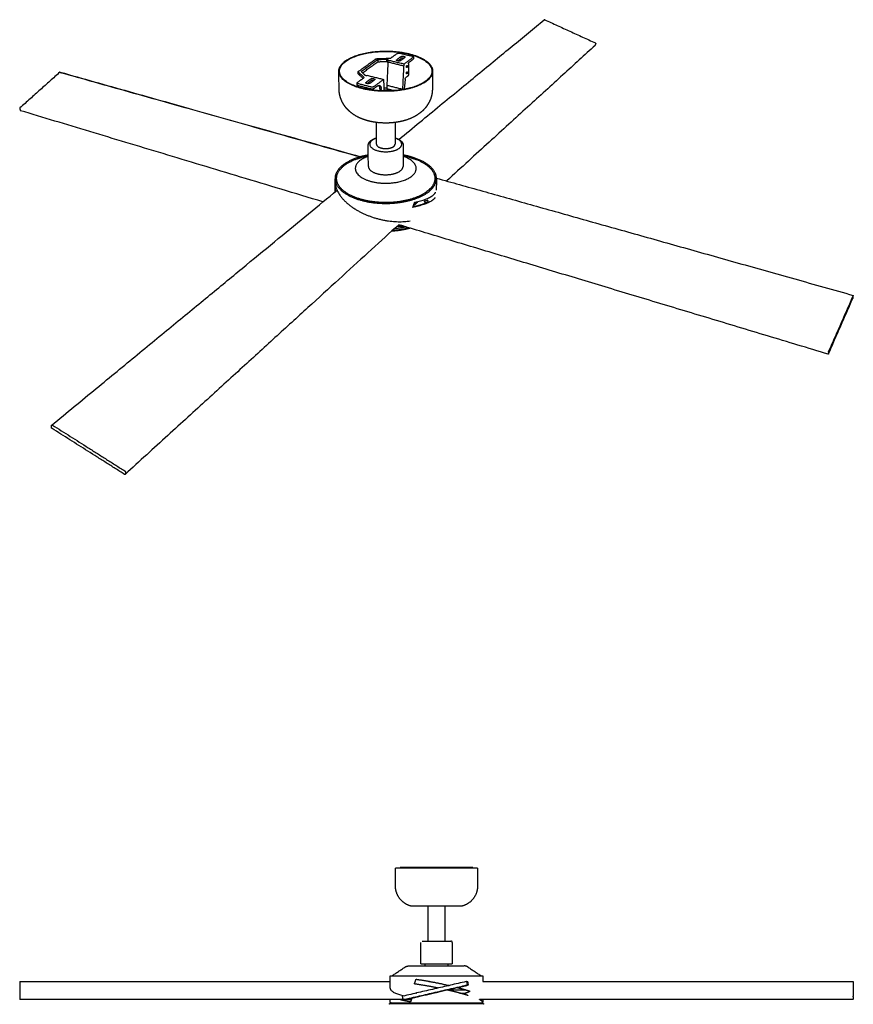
# Model space of a CAD drawing. Header units: millimetres. Extents: x 2764 to 5710, y -3776 to -1918.
# Tile 2 of 2: x 4390 to 5710, y -3776 to -2218. Entities that reach past the tile are written whole.
import ezdxf

# ---------------------------------------------------------------- set-up
doc = ezdxf.new("R2010")
doc.units = ezdxf.units.MM
doc.layers.add('Make2D$Visible$Curvas', color=7, linetype='Continuous')

msp = doc.modelspace()

# ---------------------------------------------------------------- linework, layer by layer
at = {"layer": 'Make2D$Visible$Curvas', "color": 7, "lineweight": -3, "true_color": 0xffffff}
for points, weights, degree in [([(4990.8, -2407.1), (5221, -2217.7)], [1880.09449823, 2221.11928282], 1), ([(5221.8, -2217.6), (5221.4, -2217.4), (5221, -2217.7)], [2600.69994687, 2250.39320785, 2601.26229014], 2), ([(5221.8, -2217.6), (5302.1, -2254.3)], [2600.69994687, 2568.82772089], 1), ([(5301.5, -2258.3), (5066.6, -2472.8)], [2201.08842547, 1837.75178297], 1), ([(5301.5, -2258.3), (5301.7, -2258.2), (5301.7, -2258)], [2571.43537759, 2505.88460638, 2571.14894443], 2), ([(5302.6, -2255.4), (5301.7, -2258)], [2569.10287349, 2571.14894443], 1), ([(5302.6, -2255.4), (5302.9, -2254.7), (5302.1, -2254.3)], [2569.10287349, 1816.21669466, 2568.82772089], 2), ([(4978, -2278.4), (4988, -2271.1)], [2026.84847782, 2040.36151114], 1), ([(4988, -2271.1), (4989.6, -2269.9), (4992.6, -2270.6)], [2040.36151114, 1444.34445086, 2041.31247303], 2), ([(4992.6, -2270.6), (5012.1, -2275.2)], [2041.31247303, 2032.652219], 1), ([(5005.8, -2271.8), (5043.6, -2280.8), (5043.3, -2299.3)], [2042.58706562, 1736.32718288, 1992.62818221], 2), ([(5006.4, -2271.3), (5044.8, -2280.5), (5044.4, -2299.3)], [2043.33706562, 1736.44932525, 1992.56649479], 2), ([(5012.1, -2275.2), (5013.8, -2275.6), (5013.8, -2276.5)], [2032.652219, 1748.89996635, 2030.34766876], 2), ([(4927.2, -2299.1), (4953.8, -2279.9)], [1989.5822354, 2024.11321874], 1), ([(4957.4, -2281), (4931.4, -2299.8)], [2021.99067626, 1988.24067626], 1), ([(4933.3, -2301.6), (4957.4, -2284.1)], [1992.1066214, 2023.49067626], 1), ([(4953.8, -2279.9), (4954.7, -2279.2), (4956.5, -2279.2)], [2024.11321874, 1796.38433676, 2025.4024019], 2), ([(4956.5, -2279.2), (4978, -2278.4)], [2025.4024019, 2026.84847782], 1), ([(4971.1, -2280.5), (4957.4, -2281)], [2022.91054925, 2021.99067626], 1), ([(4957.4, -2281), (4957.4, -2284.1)], [2021.99067626, 2023.49067626], 1), ([(4957.4, -2284.1), (4971.1, -2283.6)], [2023.49067626, 2024.41054925], 1), ([(4974.1, -2281.2), (4971.1, -2280.5)], [2021.61151114, 2022.91054925], 1), ([(4971.1, -2280.5), (4971.1, -2283.6)], [2022.91054925, 2024.41054925], 1), ([(4971.1, -2283.6), (4973.5, -2284.2)], [2024.41054925, 2023.35818402], 1), ([(4973.5, -2284.7), (4971.8, -2321.7)], [2022.36151114, 2037.57890244], 1), ([(4973.5, -2281.7), (4974.1, -2281.2)], [2020.86151114, 2021.61151114], 1), ([(4999.1, -2287.9), (4973.5, -2281.7)], [2009.60318089, 2020.86151114], 1), ([(4973.5, -2281.7), (4973.5, -2284.7)], [2020.86151114, 2022.36151114], 1), ([(4999, -2291), (4973.5, -2284.7)], [2011.10318089, 2022.36151114], 1), ([(4987.1, -2281.6), (4987.1, -2281.2), (4987.6, -2280.9)], [2020.97551391, 1954.8982704, 2022.25329312], 2), ([(4994.2, -2276), (4987.6, -2280.9)], [2031.25329312, 2022.25329312], 1), ([(4989, -2282.9), (4994.2, -2279.1)], [2025.74571178, 2032.75329312], 1), ([(4993.4, -2282.3), (5000.1, -2277.4)], [2019.65521691, 2028.65521691], 1), ([(4997.1, -2328), (4999, -2291)], [2026.32057219, 2011.10318089], 1), ([(4999, -2291), (4999.1, -2287.9)], [2011.10318089, 2009.60318089], 1), ([(5013.4, -2277.2), (4999.1, -2287.9)], [2029.10318089, 2009.60318089], 1), ([(5000.5, -2276.7), (5000.5, -2277.1), (5000.1, -2277.4)], [2029.91629187, 1963.88077087, 2028.65521691], 2), ([(5004.1, -2289.9), (5004.5, -2290), (5004.5, -2290.9)], [2019.34559688, 1732.17773833, 2020.60318089], 2), ([(5006.2, -2287.6), (5006.1, -2304)], [2021.85318089, 2029.85318089], 1), ([(5006.2, -2287.6), (5006.2, -2285.6), (5007.3, -2284.7)], [2021.85318089, 1428.95898799, 2022.35318089], 2), ([(5007.3, -2284.7), (5013.4, -2280.2)], [2022.35318089, 2030.60318089], 1), ([(5013.8, -2276.5), (5013.8, -2276.8), (5013.4, -2277.2)], [2030.34766876, 1965.92828706, 2029.10318089], 2), ([(5013.8, -2279.6), (5013.8, -2279.9), (5013.4, -2280.2)], [2031.84766876, 1967.38117187, 2030.60318089], 2), ([(5013.8, -2276.5), (5013.8, -2279.6)], [1768.12634361, 1769.43261719], 1), ([(4454, -2300.7), (4390.9, -2357.2)], [2409.00782559, 2345.49022031], 1), ([(4454.5, -2300.5), (4454.2, -2300.5), (4454, -2300.7)], [2409.64470398, 2221.32397623, 2409.00782559], 2), ([(4454.5, -2300.5), (4930.5, -2434.5)], [2081.18356091, 1860.05417081], 1), ([(4454.8, -2300.9), (4929.9, -2434.7)], [2410.28002425, 2154.63867597], 1), ([(4896.3, -2328.1), (4895.8, -2299.3)], [1734.70156009, 1722.64828803], 1), ([(4932, -2326.4), (4896.1, -2317.2), (4895.8, -2299.3)], [1945.83706562, 1715.96386233, 1992.56725262], 2), ([(4932.6, -2325.9), (4897.2, -2316.9), (4896.9, -2299.3)], [1946.58706562, 1716.15643484, 1992.6289284], 2), ([(4926.7, -2299.8), (4926.7, -2299.4), (4927.2, -2299.1)], [1988.22867621, 1915.67457559, 1989.5822354], 2), ([(4927, -2300.4), (4926.7, -2300.2), (4926.7, -2299.8)], [1987.18487491, 1944.94409981, 1988.22867621], 2), ([(4926.7, -2303), (4926.7, -2299.8)], [1723.20159687, 1721.90252407], 1), ([(4927, -2303.6), (4926.7, -2303.3), (4926.7, -2303)], [1988.68487491, 1946.41184836, 1989.72867621], 2), ([(4936, -2309), (4927, -2300.4)], [1972.12454445, 1987.18487491], 1), ([(4934.2, -2310.4), (4927, -2303.6)], [1976.72688475, 1988.68487491], 1), ([(4931.4, -2299.8), (4937.2, -2305.3)], [1988.24067626, 1978.66054925], 1), ([(4937.2, -2305.3), (4940.1, -2306)], [1978.66054925, 1977.36151114], 1), ([(4940.1, -2306), (4940.7, -2305.6)], [1977.36151114, 1978.11151114], 1), ([(4940.7, -2305.6), (4966.7, -2312.1)], [1978.11151114, 1966.85318089], 1), ([(5005, -2306.9), (5002.1, -2309.1)], [2029.35318089, 2025.39645154], 1), ([(5003.2, -2303.4), (5002.8, -2303.3), (5002.8, -2302.4)], [2024.60204402, 1738.66929551, 2023.35318089], 2), ([(5003.3, -2293.2), (5002.9, -2293.1), (5002.9, -2292.2)], [2019.60854706, 1731.87507152, 2018.35318089], 2), ([(5004, -2300.1), (5004.5, -2300.2), (5004.5, -2301.2)], [2024.35210465, 1738.98142116, 2025.60318089], 2), ([(5006.1, -2304), (5006.1, -2306), (5005, -2306.9)], [2029.85318089, 1436.0300558, 2029.35318089], 2), ([(5044.4, -2299.3), (5043.9, -2328.1)], [1739.00865641, 1751.17640565], 1), ([(4924.8, -2317.7), (4924.8, -2317.2), (4925.3, -2316.9)], [1957.25535722, 1885.5804974, 1958.61151114], 2), ([(4926.5, -2319), (4924.8, -2318.5), (4924.8, -2317.7)], [1955.06247303, 1704.41419879, 1957.25535722], 2), ([(4924.8, -2320.8), (4924.8, -2317.7)], [1696.17261083, 1694.8736947], 1), ([(4926.5, -2322.1), (4924.8, -2321.7), (4924.8, -2320.8)], [1956.56247303, 1705.72140286, 1958.75535722], 2), ([(4925.3, -2316.9), (4936, -2309)], [1958.61151114, 1972.12454445], 1), ([(4946.6, -2324), (4926.5, -2319)], [1946.402219, 1955.06247303], 1), ([(4946.6, -2327.2), (4926.5, -2322.1)], [1947.902219, 1956.56247303], 1), ([(4938.6, -2317.4), (4938.6, -2317), (4939.1, -2316.6)], [1957.72072159, 1887.7763726, 1959.05947512], 2), ([(4946.2, -2311.4), (4939.1, -2316.6)], [1968.05947512, 1959.05947512], 1), ([(4940.5, -2318.7), (4946.2, -2314.5)], [1962.33324609, 1969.55947512], 1), ([(4941.4, -2318.1), (4941.4, -2318.9)], [1980.74375946, 1981.19017543], 1), ([(4945.1, -2318.1), (4952.2, -2312.9)], [1956.46139891, 1965.46139891], 1), ([(4966.7, -2312.1), (4951.4, -2323.5)], [1966.85318089, 1947.35318089], 1), ([(4957.2, -2322.3), (4951.4, -2326.7)], [1956.18911463, 1948.85318089], 1), ([(4952.7, -2312.1), (4952.7, -2312.5), (4952.2, -2312.9)], [1966.78240765, 1896.91355646, 1965.46139891], 2), ([(4957.2, -2322.3), (4958.7, -2321.2), (4960, -2321.5)], [1956.18911463, 1894.84691859, 1960.48588323], 2), ([(4960.9, -2326), (4960.5, -2322.7), (4959, -2321.5)], [1968.45783603, 1825.95130843, 1898.57112849], 2), ([(4960, -2321.5), (4962.4, -2322.1), (4962.9, -2326.5)], [1960.48588323, 1782.49287012, 1967.59181062], 2), ([(4966.7, -2312.1), (4966.7, -2315.2)], [1966.85318089, 1968.35318089], 1), ([(4966.7, -2315.2), (4967.4, -2330.3)], [1968.35318089, 1976.82859661], 1), ([(4997.1, -2328), (4971.8, -2321.7)], [2026.32057219, 2037.57890244], 1), ([(4971.8, -2321.7), (4971.8, -2326.7)], [2037.57890244, 2040.07890244], 1), ([(5001, -2311.5), (4999.3, -2327.3)], [2024.73260336, 2029.81673682], 1), ([(5001, -2311.5), (5001.1, -2309.8), (5002.1, -2309.1)], [2024.73260336, 1562.446799, 2025.39645154], 2), ([(4937.7, -2324.9), (4938, -2327.1)], [1982.25189414, 1983.74354454], 1), ([(4939.9, -2327.5), (4939.7, -2325.5)], [1982.8043556, 1981.38586874], 1), ([(4941.9, -2326), (4942, -2327.9)], [1985.22641986, 1986.30651226], 1), ([(4951.4, -2323.5), (4949.6, -2324.8), (4946.6, -2324)], [1947.35318089, 1375.39564931, 1946.402219], 2), ([(4951.4, -2326.7), (4949.6, -2328), (4946.6, -2327.2)], [1948.85318089, 1376.45630949, 1947.902219], 2), ([(4961.4, -2330.1), (4960.9, -2326)], [1971.24245953, 1968.45783603], 1), ([(4963.4, -2330.2), (4962.9, -2326.5)], [1970.09253136, 1967.59181062], 1), ([(4967.2, -2325.6), (4969.5, -2325.5), (4971.8, -2325.5)], [2018.64013719, 2022.49157368, 2035.03638044], 2), ([(4967.3, -2328.5), (4975.6, -2328.1), (4983.1, -2329.8)], [1913.78230908, 1875.607694, 1998.13073289], 2), ([(4971.8, -2326.7), (4983.9, -2329.8)], [2040.07890244, 2034.67744858], 1), ([(4997.1, -2328.1), (4997.1, -2328)], [2026.36016996, 2026.32057219], 1), ([(4998.6, -2327.8), (4998.6, -2326.9)], [2026.81679932, 2028.33505181], 1), ([(4999.7, -2327.6), (4999.2, -2327.3), (4998.6, -2326.9)], [1994.12157216, 2010.2885344, 2028.33505181], 2), ([(4998.6, -2327.8), (4998.6, -2327.8), (4998.7, -2327.8)], [2026.81679932, 2024.8608318, 2022.92881066], 2), ([(4998.6, -2327.9), (4998.6, -2327.8)], [2026.86875002, 2026.81679932], 1), ([(4390.9, -2357.2), (4390.3, -2357.8), (4390.5, -2358.5)], [2345.49022031, 1658.07598436, 2345.52906741], 2), ([(4390.5, -2358.5), (4391.5, -2361.2)], [2345.52906741, 2347.82339747], 1), ([(4391.5, -2361.2), (4391.6, -2361.5), (4391.8, -2361.6)], [2347.82339747, 2191.96994124, 2348.4207387], 2), ([(4870.7, -2505.9), (4391.8, -2361.6)], [1801.07803453, 2019.90729895], 1), ([(4955.4, -2414.6), (4955.3, -2380.2)], [1780.33634156, 1765.2358451], 1), ([(4985, -2380.2), (4984.8, -2414.6)], [1768.63749696, 1783.76795135], 1), ([(4955.4, -2414.6), (4955.4, -2418.6), (4962.7, -2420.6)], [2052.20324866, 1775.29781369, 2042.35260384], 2), ([(4942.6, -2449.7), (4942.4, -2416.8)], [1794.28262489, 1779.58091308], 1), ([(4997.9, -2416.8), (4997.6, -2449.7)], [1786.05461934, 1800.80981469], 1), ([(4892.3, -2469.2), (4891.9, -2447.3), (4930, -2436)], [2077.30617106, 1823.41199831, 2124.02269144], 2), ([(4925, -2437.8), (4929.3, -2436.3), (4933.6, -2434.7), (4938, -2433.2)], [1881.98451755, 1875.59806061, 1869.21160367, 1862.82514673], 3), ([(4938, -2433.2), (4939.5, -2432.7), (4941, -2432.2), (4942.5, -2431.8)], [2107.90596468, 2108.61386459, 2109.27686653, 2109.89199752], 3), ([(4997.7, -2431.8), (4999.5, -2432.3), (5001.2, -2432.8), (5002.8, -2433.4)], [2109.89103971, 2109.19712473, 2108.44227216, 2107.63423119], 3), ([(5009.2, -2434.4), (5003.7, -2432.8), (4997.7, -2431.8)], [2134.64405777, 2090.87552231, 2060.73854561], 2), ([(5002.8, -2433.4), (5007, -2434.9), (5011.1, -2436.3), (5015.3, -2437.8)], [1800.94266258, 1806.86618994, 1812.7897173, 1818.71324465], 3), ([(5050.4, -2469.3), (5050.9, -2445.8), (5009.2, -2434.4)], [2077.14676339, 1810.27939684, 2134.64405777], 2), ([(5010.2, -2436), (5048.3, -2447.3), (5047.9, -2469.2)], [2112.80342231, 1818.61316956, 2077.30534405], 2), ([(4942.6, -2449.7), (4942.7, -2457.4), (4956.2, -2461.2)], [2069.97180166, 1789.05373305, 2051.53733662], 2), ([(4890, -2479), (4889.8, -2469.3)], [1799.25662144, 1794.85309046], 1), ([(4889.8, -2469.3), (4890.2, -2491.4), (4928.9, -2502.8)], [2077.14761717, 1788.92228471, 2024.78037409], 2), ([(4890, -2479), (4890, -2477.3), (4889.9, -2475.5)], [1799.25662144, 1794.78390378, 1790.6129328], 2), ([(4889.9, -2475.5), (4891.7, -2501.9), (4929.1, -2521.6)], [1790.6129328, 1676.72664232, 2034.52958952], 2), ([(4930.2, -2501.6), (4892.7, -2490.6), (4892.3, -2469.2)], [2026.50537409, 1789.34844336, 2077.30617106], 2), ([(5050.4, -2469.3), (5050.1, -2487.2)], [1814.0740259, 1822.28984831], 1), ([(5050.4, -2468.3), (5710.4, -2654)], [1811.54690418, 1584.23783981], 1), ([(4441.4, -2859.2), (4893.1, -2487.5)], [1375.84697902, 1764.97481622], 1), ([(4890, -2480.8), (4890, -2479.9), (4890, -2479)], [1804.44883364, 1801.80379621, 1799.25662144], 2), ([(4890, -2480.8), (4890.6, -2480.3)], [2084.52726051, 2085.31954721], 1), ([(4890, -2481.6), (4890, -2481.2), (4890, -2480.8)], [1800.439596, 1802.38840649, 1804.44883364], 2), ([(4890.2, -2489.9), (4890, -2481.6)], [1804.21697156, 1800.439596], 1), ([(4891.1, -2489.1), (4890.1, -2485.3), (4890, -2481.6)], [1773.02262208, 1781.40953391, 1800.439596], 2), ([(4893.3, -2488.1), (4893.3, -2488.1), (4893.3, -2488.1)], [1801.86851562, 1801.85188617, 1801.83576094], 2), ([(4893.3, -2488.1), (4893.4, -2488.2), (4893.4, -2488.3)], [1776.38160725, 1776.12471911, 1775.87493308], 2), ([(5016, -2506.6), (5043.7, -2500.8), (5049.1, -2490.8)], [1748.94052467, 1694.79715613, 1937.06013679], 2), ([(5048.2, -2499.3), (5041.2, -2509.2), (5013, -2514.6)], [1908.31545254, 1689.8317638, 1758.96508189], 2), ([(5013, -2514.6), (5014.5, -2510.7), (5016, -2506.6)], [1758.96508189, 1753.57545957, 1748.94052467], 2), ([(5013.4, -2513.6), (5028.1, -2510.6), (5037, -2506)], [1756.17901302, 1722.83134956, 1779.12365816], 2), ([(5015.5, -2507.8), (5016.9, -2507), (5018.1, -2506.1)], [1937.91566266, 1933.83361649, 1932.31140911], 2), ([(5033.2, -2507.1), (5031.8, -2506.7), (5031.7, -2505.7)], [2059.55271945, 1812.95483591, 2061.15917178], 2), ([(5033.2, -2507.1), (5033.7, -2507.3), (5034.3, -2507.2)], [2059.55271945, 1937.66324582, 1918.00182262], 2), ([(5037.2, -2505), (5037.1, -2504.1), (5035.8, -2503.7)], [2061.0235308, 1813.0415957, 2062.63609835], 2), ([(5037, -2506), (5037.3, -2505.5), (5037.2, -2505)], [1915.69194012, 1924.95734757, 2061.0235308], 2), ([(4929.1, -2521.6), (4968.7, -2542.5), (5008.8, -2536.1)], [2034.52958952, 1642.69703289, 1765.28892439], 2), ([(4990.7, -2542.1), (4557.5, -2937.4)], [1744.73621496, 1353.67162464], 1), ([(4980.9, -2551), (4994.5, -2550), (5006.7, -2546.9)], [1889.31421141, 1906.04418016, 1977.92372982], 2), ([(4998.8, -2544.5), (4993.5, -2544.9), (4987.8, -2544.7)], [1745.68136901, 1738.13498311, 1739.61183557], 2), ([(4989.6, -2543.1), (4991.8, -2543.1), (4993.9, -2543)], [1740.88366961, 1741.05319332, 1742.70375137], 2), ([(5670.8, -2747.1), (4990.7, -2542.1)], [1525.01908385, 1753.48183878], 1), ([(5671.1, -2746.7), (5709.5, -2659.1)], [1773.71981116, 1837.23741645], 1), ([(5710.2, -2654.4), (5671.7, -2742)], [1833.63204063, 1770.11443535], 1), ([(5710, -2657.4), (5709.9, -2658.3), (5709.5, -2659.1)], [1837.19856935, 1299.55909144, 1837.23741645], 2), ([(5710, -2657.4), (5710.5, -2654.4)], [1837.19856935, 1834.90423929], 1), ([(5710.2, -2654.4), (5710.4, -2654), (5710.4, -2654)], [1833.63204063, 1690.83228458, 1834.26891901], 2), ([(5710.4, -2654), (5710.5, -2654.1), (5710.5, -2654.4)], [1834.26891901, 1698.40582702, 1834.90423929], 2), ([(5671.2, -2743.7), (5671.3, -2742.8), (5671.7, -2742)], [1770.15328244, 1251.22386509, 1770.11443535], 2), ([(5671.2, -2743.7), (5670.8, -2746.7)], [1770.15328244, 1772.44761251], 1), ([(5671.1, -2746.7), (5670.9, -2747.1), (5670.8, -2747.1)], [1773.71981116, 1620.24898596, 1773.04495374], 2), ([(5670.8, -2747.1), (5670.8, -2747.1), (5670.8, -2746.7)], [1773.04495374, 1654.84640844, 1772.44761251], 2), ([(4440.8, -2863), (4441.1, -2859.6)], [1613.64004859, 1611.59397765], 1), ([(4441.8, -2864.7), (4440.7, -2864), (4440.8, -2863)], [1613.9152012, 1141.4291895, 1613.64004859], 2), ([(4441.1, -2859.6), (4441.1, -2859.4), (4441.3, -2859.2)], [1611.59397765, 1557.17953394, 1611.26229014], 2), ([(4441.3, -2859.2), (4441.7, -2858.9), (4442.3, -2859.3)], [1611.26229014, 1393.80239204, 1610.69994687], 2), ([(4556.4, -2937.3), (4441.8, -2864.7)], [1582.04297521, 1613.9152012], 1), ([(4442.3, -2859.3), (4557.1, -2932)], [1610.69994687, 1578.82772089], 1), ([(4557.5, -2937.4), (4557.2, -2937.8), (4556.4, -2937.3)], [1581.43537759, 1340.75329933, 1582.04297521], 2), ([(4557.1, -2932), (4558.3, -2932.7), (4558.2, -2933.7)], [1578.82772089, 1116.18098129, 1579.10287349], 2), ([(4557.7, -2937.1), (4557.7, -2937.3), (4557.5, -2937.4)], [1581.14894443, 1541.06455282, 1581.43537759], 2), ([(4558.2, -2933.7), (4557.7, -2937.1)], [1579.10287349, 1581.14894443], 1), ([(4996, -3559.6), (4993, -3559.6), (4993, -3559.6)], [1, 0.707106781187, 1], 2), ([(5108, -3559.6), (5108, -3559.6), (5105, -3559.6)], [1, 0.707106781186, 1], 2), ([(5000.3, -3717.6), (5003.2, -3715.6), (5006.7, -3715.5)], [0.861842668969, 0.887005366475, 0.988551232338], 2), ([(5100.7, -3717.6), (5097.8, -3715.6), (5094.3, -3715.5)], [0.861842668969, 0.887005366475, 0.988551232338], 2), ([(4390.5, -3740.3), (4390.5, -3740.3), (4390.5, -3740.3)], [1, 0.993571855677, 1], 2), ([(5015.5, -3744.1), (5016.8, -3740.5), (5018.2, -3736.7)], [0.865639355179, 0.863438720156, 0.861638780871], 2), ([(5069.8, -3746.7), (5042.9, -3740.5), (5018.1, -3737)], [0.918218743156, 0.828597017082, 0.86318483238], 2), ([(5018.2, -3736.7), (5043.4, -3740.3), (5070.4, -3746.6)], [0.861638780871, 0.830707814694, 0.918104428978], 2), ([(5097.5, -3740.3), (5098.5, -3740.1), (5098.7, -3741.1)], [1, 0.707106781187, 1], 2), ([(5100.1, -3740.3), (5100, -3740.3), (5099.9, -3740.3)], [0.92368135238, 0.954894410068, 1], 2), ([(5710.5, -3740.3), (5710.5, -3740.3), (5710.5, -3740.3)], [1, 0.993571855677, 1], 2), ([(4977.2, -3750.8), (4977.2, -3758), (4999.6, -3762.9)], [1, 0.850390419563, 0.853621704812], 2), ([(5053.2, -3750.6), (5033.1, -3746.5), (5015.5, -3744.1)], [0.872844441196, 0.838284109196, 0.865639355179], 2), ([(5067.2, -3753.5), (5085.5, -3753.5), (5095.8, -3753.5)], [0.902077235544, 0.830916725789, 0.86411353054], 2), ([(5086.5, -3750.9), (5086.5, -3750.9), (5086.5, -3750.9)], [0.996298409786, 0.996274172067, 0.996249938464], 2), ([(5103.3, -3755.9), (5099.6, -3758.1), (5092.3, -3759.9)], [0.941442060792, 0.926140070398, 0.947532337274], 2), ([(5099.5, -3744.5), (5099.7, -3745.5), (5098.7, -3745.7)], [1, 0.707106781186, 1], 2), ([(5099.4, -3754.6), (5099.4, -3754.6), (5099.4, -3754.6)], [0.92081607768, 0.920823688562, 0.920831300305], 2), ([(4390.5, -3763.5), (4390.5, -3763.7), (4390.5, -3764.7)], [1, 0.707106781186, 1], 2), ([(4390.5, -3768.1), (4390.5, -3768.9), (4390.5, -3768.9)], [1, 0.782608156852, 1], 2), ([(5009.3, -3772.5), (4999.8, -3771), (4992.8, -3768.9)], [0.861164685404, 0.848619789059, 0.856751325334], 2), ([(4995.7, -3768.9), (5001.8, -3770.6), (5009.5, -3771.9)], [0.855549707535, 0.850042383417, 0.859728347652], 2), ([(4996.4, -3764.7), (4996.2, -3763.7), (4997.1, -3763.5)], [1, 0.707106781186, 1], 2), ([(4998.4, -3768.9), (4997.4, -3769.1), (4997.2, -3768.1)], [1, 0.707106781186, 1], 2), ([(5000.3, -3768.9), (5000.6, -3768.9), (5000.8, -3768.9)], [0.877455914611, 0.912717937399, 1], 2), ([(5009.8, -3769.5), (5009, -3769.5), (5008.4, -3768.9)], [0.998040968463, 0.847548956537, 0.853802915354], 2), ([(5011.4, -3766.4), (5010.4, -3769.4), (5009.3, -3772.5)], [0.864276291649, 0.862587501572, 0.861164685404], 2), ([(5009.5, -3766.8), (5009.5, -3766.8), (5009.5, -3766.8)], [1, 0.998509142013, 0.997033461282], 2), ([(5010.6, -3760.4), (5010.6, -3760.4), (5010.6, -3760.4)], [0.954192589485, 0.954191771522, 0.954190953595], 2), ([(5087.2, -3758.5), (5093.2, -3758.5), (5097, -3758.5)], [0.853563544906, 0.854053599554, 0.878194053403], 2), ([(5097.8, -3761.5), (5100.1, -3761.5), (5100.1, -3762)], [0.981675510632, 0.716575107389, 1], 2), ([(5100.1, -3762), (5100.1, -3762.1), (5100.1, -3762.2)], [1, 0.952625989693, 0.92057699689], 2), ([(5123.5, -3772.5), (5122.7, -3771), (5118.4, -3768.9)], [0.861164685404, 0.848619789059, 0.856751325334], 2), ([(5123.6, -3768.9), (5123.6, -3770.7), (5123.5, -3772.5)], [0.862910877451, 0.861992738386, 0.861164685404], 2), ([(5710.5, -3764.7), (5710.5, -3763.7), (5710.5, -3763.5)], [1, 0.707106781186, 1], 2), ([(5710.5, -3768.9), (5710.5, -3768.9), (5710.5, -3768.1)], [1, 0.782608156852, 1], 2), ([(4975.9, -3775.3), (4975.9, -3775.2), (4975.9, -3775)], [1, 0.946149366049, 0.912100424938], 2), ([(4976.5, -3776.3), (4975.9, -3776), (4975.9, -3775.3)], [0.882038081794, 0.788966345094, 1], 2), ([(4978.7, -3774.1), (4977.2, -3774.1), (4977.2, -3772.6)], [0.998689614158, 0.707763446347, 1], 2), ([(4984.2, -3774.1), (4989.7, -3774.1), (4999.8, -3774.1)], [0.887325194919, 0.853553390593, 0.853553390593], 2), ([(5101.2, -3774.1), (5111.3, -3774.1), (5116.8, -3774.1)], [0.853553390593, 0.853553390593, 0.887325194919], 2), ([(5123.7, -3772.6), (5123.7, -3774.1), (5122.2, -3774.1)], [1, 0.707106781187, 1], 2), ([(5125.1, -3775.3), (5125.1, -3776), (5124.5, -3776.3)], [1, 0.788966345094, 0.882038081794], 2), ([(5125.1, -3775.3), (5125.1, -3775.2), (5125.1, -3775)], [1, 0.946149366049, 0.912100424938], 2)]:
    msp.add_rational_spline(points, weights, degree=degree, dxfattribs=at)
for points, weights, degree, knots in [([(4895.8, -2299.3), (4895.5, -2280.9), (4932.7, -2271.6), (4969.4, -2262.5), (5006.4, -2271.3)], [1992.56725262, 1745.16931492, 2042.82418243, 1774.63510038, 2043.33706562], 2, [65.735061, 65.735061, 65.735061, 134.969292, 134.969292, 204.203522, 204.203522, 204.203522]), ([(4896.9, -2299.3), (4896.6, -2281.1), (4933.3, -2272), (4969.4, -2263), (5005.8, -2271.8)], [1992.6289284, 1744.91669575, 2042.08996311, 1773.90904099, 2042.58706562], 2, [-136.302819, -136.302819, -136.302819, -68.15141, -68.15141, 0, 0, 0]), ([(4994.2, -2276), (4995.5, -2275), (4998, -2275.3), (5000.5, -2275.6), (5000.5, -2276.7)], [2031.25329312, 1608.34978757, 2032.45882402, 1607.50478667, 2029.91629187], 2, [-9.424778, -9.424778, -9.424778, -5.475868, -5.475868, -1.526959, -1.526959, -1.526959]), ([(4993.4, -2282.3), (4992.2, -2283.3), (4989.6, -2283), (4987.1, -2282.7), (4987.1, -2281.6)], [2019.65521691, 1598.40838434, 2018.44747823, 1599.24179325, 2020.97551391], 2, [-9.424778, -9.424778, -9.424778, -5.485513, -5.485513, -1.546248, -1.546248, -1.546248]), ([(4998.6, -2278.5), (4998.3, -2278.4), (4998, -2278.4), (4995.5, -2278.1), (4994.2, -2279.1)], [1923.38664556, 1968.68338021, 2033.95882402, 1609.53647381, 2032.75329312], 2, [-4.555039, -4.555039, -4.555039, -3.94891, -3.94891, 0, 0, 0]), ([(5002.9, -2292.2), (5002.9, -2291.3), (5003.3, -2290.5), (5003.7, -2289.8), (5004.1, -2289.9)], [2018.35318089, 1756.04394446, 2018.25620378, 1756.61415359, 2019.34559688], 2, [-4.712389, -4.712389, -4.712389, -3.166953, -3.166953, -1.621516, -1.621516, -1.621516]), ([(5004.5, -2290.9), (5004.5, -2291.8), (5004.1, -2292.5), (5003.7, -2293.3), (5003.3, -2293.2)], [2020.60318089, 1758.3308878, 2020.6996807, 1757.75927098, 2019.60854706], 2, [-4.712389, -4.712389, -4.712389, -3.165716, -3.165716, -1.619044, -1.619044, -1.619044]), ([(5044.4, -2299.3), (5044.1, -2317.6), (5007, -2326.7), (4969.3, -2335.9), (4932, -2326.4)], [1992.56649479, 1706.79653061, 1945.33969604, 1679.95529208, 1945.83706562], 2, [70.401496, 70.401496, 70.401496, 137.302509, 137.302509, 204.203522, 204.203522, 204.203522]), ([(5043.3, -2299.3), (5043, -2317.3), (5006.5, -2326.2), (4969.4, -2335.3), (4932.6, -2325.9)], [1992.62818221, 1707.13354013, 1946.10476577, 1680.68560041, 1946.58706562], 2, [-131.778892, -131.778892, -131.778892, -65.889446, -65.889446, 0, 0, 0]), ([(5002.8, -2302.4), (5002.8, -2301.5), (5003.2, -2300.8), (5003.6, -2300), (5004, -2300.1)], [2023.35318089, 1759.18797802, 2023.25760646, 1759.76231977, 2024.35210465], 2, [-4.712389, -4.712389, -4.712389, -3.163326, -3.163326, -1.614263, -1.614263, -1.614263]), ([(5004.5, -2301.2), (5004.4, -2302), (5004, -2302.8), (5003.6, -2303.5), (5003.2, -2303.4)], [2025.60318089, 1761.47433297, 2025.69827684, 1760.89858439, 2024.60204402], 2, [-4.712389, -4.712389, -4.712389, -3.162093, -3.162093, -1.611797, -1.611797, -1.611797]), ([(4945.1, -2318.1), (4943.7, -2319.1), (4941.2, -2318.8), (4938.6, -2318.6), (4938.6, -2317.4)], [1956.46139891, 1555.34275289, 1955.24582171, 1556.13410874, 1957.72072159], 2, [-9.424778, -9.424778, -9.424778, -5.520718, -5.520718, -1.616658, -1.616658, -1.616658]), ([(4946.2, -2311.4), (4947.5, -2310.4), (4950.1, -2310.7), (4952.7, -2311), (4952.7, -2312.1)], [1968.05947512, 1565.26192215, 1969.27280673, 1564.45836976, 1966.78240765], 2, [-9.424778, -9.424778, -9.424778, -5.510472, -5.510472, -1.596166, -1.596166, -1.596166]), ([(4950.8, -2313.9), (4950.5, -2313.9), (4950.1, -2313.8), (4947.5, -2313.5), (4946.2, -2314.5)], [1859.0199468, 1903.88768233, 1970.77280673, 1566.45388002, 1969.55947512], 2, [-4.560552, -4.560552, -4.560552, -3.914306, -3.914306, 0, 0, 0]), ([(4942.1, -2377.6), (4935.7, -2375.9), (4929.6, -2373.6), (4918.9, -2367.7), (4914.1, -2364.3), (4910, -2360), (4906.8, -2356.8), (4904.1, -2353.1), (4901.9, -2349), (4898.4, -2342.6), (4896.4, -2335.5), (4896.3, -2328.1)], [1986.09510925, 1987.71363623, 1989.78595289, 1993.86285179, 1995.8518332, 1997.65428309, 1999.04336173, 2000.3119659, 2001.48856064, 2003.34977537, 2004.9065413, 2006.50913231], 3, [0, 0, 0, 0, 18.151633, 18.151633, 34.937626, 34.937626, 34.937626, 47.831343, 47.831343, 47.831343, 68.238433, 68.238433, 68.238433, 68.238433]), ([(5043.9, -2328.1), (5043.9, -2331.8), (5043.3, -2335.5), (5042.4, -2339.1), (5041.3, -2343), (5039.7, -2346.7), (5035.6, -2353.8), (5033.1, -2357.1), (5030.2, -2360), (5028.7, -2361.6), (5027.2, -2363), (5025.5, -2364.3), (5019.7, -2369), (5013, -2372.6), (4999.1, -2377.7), (4991.8, -2379.4), (4984.2, -2380.3), (4977, -2381.2), (4969.6, -2381.4), (4955.2, -2380.4), (4948.5, -2379.4), (4942.1, -2377.6)], [2006.5083744, 2005.70001095, 2004.8991825, 2004.05703799, 2003.13882869, 2002.18570495, 2000.06635814, 1998.90856184, 1997.65366855, 1997.00075708, 1996.32609408, 1995.63497214, 1993.20780585, 1990.53250426, 1986.14636865, 1984.4029499, 1983.42104873, 1982.47832522, 1982.25627145, 1983.29948292, 1984.46399929, 1986.09510925], 3, [0, 0, 0, 0, 10.297987, 10.297987, 10.297987, 21.521828, 21.521828, 33.16492, 33.16492, 33.16492, 39.226034, 39.226034, 39.226034, 60.578902, 60.578902, 80.858934, 80.858934, 80.858934, 100.211537, 100.211537, 118.420677, 118.420677, 118.420677, 118.420677]), ([(4942.4, -2416.8), (4942.4, -2415.9), (4942.5, -2415), (4942.8, -2414.1), (4943.5, -2412.1), (4944.9, -2410.3), (4946.8, -2408.8), (4946.9, -2408.7), (4947, -2408.6), (4947.1, -2408.6), (4949.1, -2407.1), (4951.5, -2405.8), (4954.7, -2404.8), (4955, -2404.6), (4955.4, -2404.5)], [2053.01668619, 2054.07175049, 2055.11632092, 2056.16522909, 2058.58098101, 2060.99174254, 2063.1659315, 2063.30588173, 2063.44495923, 2063.58310622, 2065.7469676, 2067.66589715, 2069.37467014, 2069.5480766, 2069.71576573], 3, [0.007024, 0.007024, 0.007024, 0.007024, 4.05304, 4.05304, 4.05304, 13.459145, 13.459145, 13.459145, 14.057725, 14.057725, 14.057725, 23.452941, 23.452941, 24.552276, 24.552276, 24.552276, 24.552276]), ([(4955.4, -2405), (4951, -2406.5), (4948.3, -2408.7), (4935.5, -2419), (4957.4, -2425)], [1826.16637607, 1898.81238702, 2062.13634346, 1446.08773967, 2035.22761599], 2, [-45.587672, -45.587672, -45.587672, -35.729228, -35.729228, 0, 0, 0]), ([(4957.4, -2425), (4979.5, -2431.1), (4992.1, -2420.6), (5003.3, -2411.3), (4984.9, -2405)], [2035.22761599, 1432.15875738, 2042.43778779, 1499.04759801, 1986.27680007], 2, [-71.458456, -71.458456, -71.458456, -35.729228, -35.729228, -2.606645, -2.606645, -2.606645]), ([(4962.7, -2420.6), (4970.1, -2422.6), (4977.5, -2420.6), (4984.8, -2418.6), (4984.8, -2414.6)], [2042.35260384, 1767.7363383, 2042.33167737, 1773.41752842, 2052.20309413], 2, [0, 0, 0, 13.822644, 13.822644, 27.645288, 27.645288, 27.645288]), ([(4984.9, -2404.5), (4988.1, -2405.6), (4990.9, -2406.9), (4993.1, -2408.6), (4994.6, -2409.7), (4995.8, -2410.9), (4996.6, -2412.3), (4997.4, -2413.7), (4997.9, -2415.2), (4997.9, -2416.8)], [2069.71326168, 2068.10795467, 2066.0023787, 2063.5828635, 2061.95824833, 2060.19059542, 2058.3917246, 2056.61063505, 2054.82717855, 2053.01089971], 3, [1.638918, 1.638918, 1.638918, 1.638918, 12.178672, 12.178672, 12.178672, 19.263537, 19.263537, 19.263537, 26.224956, 26.224956, 26.224956, 26.224956]), ([(4942.5, -2431.8), (4935.8, -2433), (4929.6, -2434.7), (4889.3, -2446.3), (4889.8, -2469.3)], [2053.1205836, 2084.96413899, 2133.99154624, 1820.51235411, 2077.14761717], 2, [-165.602536, -165.602536, -165.602536, -151.917565, -151.917565, -73.737169, -73.737169, -73.737169]), ([(4942.5, -2433.8), (4934, -2436.7), (4928.7, -2441), (4903.8, -2461.2), (4945.6, -2473.2)], [1853.66458069, 1925.04963518, 2090.81088494, 1455.18846702, 2038.97344656], 2, [-88.195134, -88.195134, -88.195134, -68.829403, -68.829403, 0, 0, 0]), ([(4945.6, -2473.2), (4988.2, -2485.4), (5012.3, -2464.4), (5033.4, -2445.9), (4997.7, -2433.8)], [2038.97344656, 1428.35543442, 2052.86324631, 1513.65540528, 2025.53880773], 2, [-137.658806, -137.658806, -137.658806, -68.829403, -68.829403, -4.622963, -4.622963, -4.622963]), ([(4956.2, -2461.2), (4970, -2465.1), (4983.8, -2461.2), (4997.6, -2457.4), (4997.6, -2449.7)], [2051.53733662, 1774.83581728, 2051.46317146, 1785.45770229, 2069.97151029], 2, [0, 0, 0, 25.98335, 25.98335, 51.9667, 51.9667, 51.9667]), ([(4928.9, -2502.8), (4969.2, -2514.6), (5009.9, -2503.2), (5050, -2491.9), (5050.4, -2469.3)], [2024.78037409, 1748.08197807, 2024.15011793, 1778.14173651, 2077.14676339], 2, [-230.097961, -230.097961, -230.097961, -154.88021, -154.88021, -79.662458, -79.662458, -79.662458]), ([(5047.9, -2469.2), (5047.5, -2491.1), (5008.7, -2502), (4969.2, -2513.1), (4930.2, -2501.6)], [2077.30534405, 1778.91468578, 2025.91375278, 1749.74886812, 2026.50537409], 2, [-145.801604, -145.801604, -145.801604, -72.900802, -72.900802, 0, 0, 0]), ([(5021.4, -2505.3), (5019.1, -2508), (5016.1, -2510.4), (5015.1, -2511.3), (5013.9, -2512.1)], [2013.18674149, 2030.18294092, 2058.85389181, 2046.80851087, 2036.37087079], 2, [-51.365205, -51.365205, -51.365205, -43.303088, -43.303088, -40.326242, -40.326242, -40.326242]), ([(5031.7, -2505.7), (5031.6, -2504.7), (5033, -2504), (5034.3, -2503.3), (5035.8, -2503.7)], [2061.15917178, 1771.01286785, 2062.78560397, 1771.87278351, 2062.63609835], 2, [-5.379469, -5.379469, -5.379469, -2.689734, -2.689734, 0, 0, 0]), ([(4979.9, -2551.9), (4983.8, -2551.7), (4993.6, -2550.7), (5002.9, -2548.8), (5008.2, -2547.4)], [2038.63464376, 2038.99266123, 2040.43957105, 2043.26166832, 2045.41389259], 3, [18.764906, 18.764906, 18.764906, 18.764906, 29.553198, 45.974071, 45.974071, 45.974071, 45.974071]), ([(5008.2, -2547.4), (5003, -2548.8), (4997.4, -2549.9), (4991.6, -2550.8), (4987.7, -2551.3), (4983.8, -2551.7), (4979.9, -2551.9)], [2045.2097452, 2043.09478022, 2041.40801102, 2040.2018571, 2039.40650353, 2038.83204568, 2038.47498513], 3, [79.651248, 79.651248, 79.651248, 79.651248, 96.107522, 96.107522, 96.107522, 106.954392, 106.954392, 106.954392, 106.954392]), ([(5002.4, -2545.6), (4998.7, -2546.4), (4995, -2547.1), (4991.1, -2547.6), (4988.6, -2548), (4986.1, -2548.3), (4983.7, -2548.5)], [2043.36708523, 2042.15557509, 2041.14324673, 2040.3462538, 2039.8395285, 2039.42472251, 2039.10087467], 3, [83.059263, 83.059263, 83.059263, 83.059263, 93.967296, 93.967296, 93.967296, 100.89852, 100.89852, 100.89852, 100.89852]), ([(5115.5, -3561), (5115.5, -3561), (5050.5, -3561), (4985.5, -3561), (4985.5, -3561)], [1, 0.707106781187, 1, 0.707106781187, 1], 2, [0, 0, 0, 102.101761, 102.101761, 204.203522, 204.203522, 204.203522]), ([(5010.5, -3621), (4999.5, -3618.2), (4992.5, -3609.3), (4985.5, -3600.3), (4985.5, -3588.9)], [1, 0.894552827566, 0.894552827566, 0.894552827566, 1], 2, [0, 0, 0, 22.748542, 22.748542, 45.497083, 45.497083, 45.497083]), ([(5115.5, -3588.9), (5115.5, -3600.3), (5108.5, -3609.3), (5101.5, -3618.2), (5090.5, -3621)], [1, 0.894552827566, 0.894552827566, 0.894552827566, 1], 2, [0, 0, 0, 22.748542, 22.748542, 45.497083, 45.497083, 45.497083]), ([(5090.5, -3621), (5090.5, -3621), (5050.5, -3621), (5010.5, -3621), (5010.5, -3621)], [1, 0.707106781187, 1, 0.707106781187, 1], 2, [-125.663706, -125.663706, -125.663706, -62.831853, -62.831853, 0, 0, 0]), ([(5027.6, -3676.4), (5027.6, -3676.4), (5034.3, -3676.4), (5041, -3676.4), (5050.5, -3676.4), (5060, -3676.4), (5066.7, -3676.4), (5073.4, -3676.4), (5073.4, -3676.4)], [1, 0.853553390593, 0.853553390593, 0.853553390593, 1, 0.853553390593, 0.853553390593, 0.853553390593, 1], 2, [0, 0, 0, 18.991269, 18.991269, 37.982539, 37.982539, 56.973808, 56.973808, 75.965078, 75.965078, 75.965078]), ([(5075.5, -3678.5), (5075.5, -3677.6), (5074.9, -3677), (5074.3, -3676.4), (5073.4, -3676.4)], [1, 0.853553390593, 0.853553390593, 0.853553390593, 1], 2, [0, 0, 0, 1.7002, 1.7002, 3.400401, 3.400401, 3.400401]), ([(5006.7, -3715.5), (5006.7, -3715.5), (5050.5, -3715.5), (5094.3, -3715.5), (5094.3, -3715.5)], [1, 0.707106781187, 1, 0.707106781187, 1], 2, [-137.658806, -137.658806, -137.658806, -68.829403, -68.829403, 0, 0, 0]), ([(5025.5, -3712.4), (5025.5, -3712.4), (5050.5, -3712.4), (5075.5, -3712.4), (5075.5, -3712.4)], [1, 0.707106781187, 1, 0.707106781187, 1], 2, [0, 0, 0, 39.233487, 39.233487, 78.466974, 78.466974, 78.466974]), ([(4977.2, -3731.3), (4977.2, -3731.3), (5050.5, -3731.3), (5123.7, -3731.3), (5123.7, -3731.3)], [1, 0.707106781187, 1, 0.707106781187, 1], 2, [-230.097961, -230.097961, -230.097961, -115.048981, -115.048981, 0, 0, 0]), ([(5006.9, -3767.5), (5022.1, -3763.9), (5051.8, -3757.1), (5081.5, -3750.2), (5096.8, -3746.7)], [1, 0.870121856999, 1, 0.870121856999, 1], 2, [-110.862186, -110.862186, -110.862186, -55.431093, -55.431093, 0, 0, 0]), ([(5049.6, -3757.6), (5049.5, -3757.6), (5052, -3757), (5054.4, -3756.5), (5054.4, -3756.5)], [1, 0.707106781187, 1, 0.707106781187, 1], 2, [-7.853982, -7.853982, -7.853982, -3.926991, -3.926991, 0, 0, 0]), ([(5100.1, -3762.2), (5094.1, -3760.4), (5087.1, -3758.5), (5077.7, -3756), (5067, -3753.6)], [0.925534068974, 0.95622435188, 1, 0.941865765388, 0.906808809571], 2, [-102.736312, -102.736312, -102.736312, -83.533367, -83.533367, -57.77368, -57.77368, -57.77368]), ([(5103.3, -3755.9), (5095.8, -3753.4), (5086, -3750.8), (5084.4, -3750.4), (5082.8, -3749.9)], [0.902141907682, 0.937907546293, 1, 0.989527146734, 0.979803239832], 2, [-108.390862, -108.390862, -108.390862, -81.6011, -81.6011, -77.099305, -77.099305, -77.099305]), ([(5083.4, -3749.8), (5085.3, -3750.3), (5087.1, -3750.8), (5096.4, -3753.2), (5103.7, -3755.6)], [0.977288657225, 0.988166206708, 1, 0.942841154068, 0.907991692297], 2, [-88.137166, -88.137166, -88.137166, -82.939938, -82.939938, -57.644908, -57.644908, -57.644908]), ([(5094.8, -3747.2), (5094.7, -3747.2), (5097.2, -3746.6), (5099.6, -3746), (5099.6, -3746)], [1, 0.707106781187, 1, 0.707106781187, 1], 2, [-7.853982, -7.853982, -7.853982, -3.926991, -3.926991, 0, 0, 0]), ([(5009.5, -3766.8), (5009.5, -3766.8), (5007.1, -3767.4), (5004.6, -3768), (5004.6, -3768)], [1, 0.707106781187, 1, 0.707106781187, 1], 2, [0, 0, 0, 3.926991, 3.926991, 7.853982, 7.853982, 7.853982]), ([(4975.9, -3775), (4975.9, -3775), (5050.5, -3775), (5125.1, -3775), (5125.1, -3775)], [1, 0.707106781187, 1, 0.707106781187, 1], 2, [-234.334045, -234.334045, -234.334045, -117.167022, -117.167022, 0, 0, 0])]:
    msp.add_rational_spline(points, weights, degree=degree, knots=knots, dxfattribs=at)
for points, degree in [([(4985.5, -3588.9), (4985.5, -3561)], 1), ([(4993, -3559.6), (4993, -3561)], 1), ([(5022, -3559.6), (4996, -3559.6)], 1), ([(5028, -3559.6), (5022, -3559.6)], 1), ([(5022, -3559.6), (5022, -3561)], 1), ([(5073, -3559.6), (5028, -3559.6)], 1), ([(5028, -3559.6), (5028, -3561)], 1), ([(5073, -3559.6), (5073, -3561)], 1), ([(5079, -3559.6), (5073, -3559.6)], 1), ([(5105, -3559.6), (5079, -3559.6)], 1), ([(5079, -3561), (5079, -3559.6)], 1), ([(5108, -3561), (5108, -3559.6)], 1), ([(5115.5, -3561), (5115.5, -3588.9)], 1), ([(5037.2, -3676.4), (5037.2, -3621)], 1), ([(5063.7, -3621), (5063.7, -3676.4)], 1), ([(5025.5, -3712.4), (5025.5, -3678.5)], 1), ([(5075.5, -3678.5), (5075.5, -3712.4)], 1), ([(4979.8, -3731.3), (5000.3, -3717.6)], 1), ([(5032.4, -3715.5), (5032.4, -3712.4)], 1), ([(5068.6, -3712.4), (5068.6, -3715.5)], 1), ([(5100.7, -3717.6), (5121.2, -3731.3)], 1), ([(4390.5, -3740.3), (4977.2, -3740.3)], 1), ([(4390.5, -3740.3), (4390.5, -3763.5)], 1), ([(4977.2, -3750.8), (4977.2, -3731.3)], 1), ([(5097.5, -3740.3), (4997.1, -3763.5)], 1), ([(5097.9, -3740.3), (5097.5, -3740.3)], 1), ([(5097.7, -3740.3), (5100.1, -3740.3)], 1), ([(5099.5, -3744.5), (5098.7, -3741.1)], 1), ([(5098.7, -3741.1), (5101.1, -3741.1)], 1), ([(5123.7, -3731.3), (5123.7, -3740.3)], 1), ([(5123.7, -3740.3), (5710.5, -3740.3)], 1), ([(5710.5, -3740.3), (5710.5, -3763.5)], 1), ([(4998.4, -3768.9), (5098.7, -3745.7)], 1), ([(5096.8, -3746.7), (5096.8, -3746.7)], 1), ([(5098.7, -3745.7), (5101.1, -3745.7)], 1), ([(5101.9, -3744.5), (5099.5, -3744.5)], 1), ([(4390.5, -3764.7), (4390.5, -3768.1)], 1), ([(5010.5, -3768.9), (4390.5, -3768.9)], 1), ([(4977.2, -3772.6), (4977.2, -3768.9)], 1), ([(4996.4, -3764.7), (4997.2, -3768.1)], 1), ([(5000.8, -3768.9), (4998.4, -3768.9)], 1), ([(5006.9, -3767.5), (5000.8, -3768.9)], 1), ([(5006.9, -3767.4), (5006.9, -3767.5)], 1), ([(5009.8, -3769.5), (5009.8, -3769.5), (5010, -3769.5), (5010.3, -3769.5)], 3), ([(5018.3, -3758.5), (5018.5, -3758.5), (5018.6, -3758.5), (5018.8, -3758.5)], 3), ([(5097, -3758.5), (5097.2, -3758.5), (5097.3, -3758.5), (5097.5, -3758.5)], 3), ([(5710.5, -3768.9), (5118.4, -3768.9)], 1), ([(5121.4, -3768.9), (5121.4, -3770.6)], 1), ([(5121.4, -3770.6), (5121.4, -3770), (5121.4, -3769.4), (5121.4, -3768.9)], 3), ([(5123.7, -3768.9), (5123.7, -3772.6)], 1), ([(5710.5, -3764.7), (5710.5, -3768.1)], 1), ([(4978.7, -3774.1), (4978.7, -3774.1), (4980.7, -3774.1), (4984.2, -3774.1)], 3), ([(4999.8, -3774.1), (5006.4, -3774.1), (5022.3, -3774.1), (5050.5, -3774.1), (5078.6, -3774.1), (5094.6, -3774.1), (5101.2, -3774.1)], 3), ([(5032.3, -3775), (5032.3, -3774.1)], 1), ([(5068.6, -3774.1), (5068.6, -3775)], 1), ([(5116.8, -3774.1), (5120.4, -3774.1), (5122.3, -3774.1), (5122.2, -3774.1)], 3)]:
    msp.add_open_spline(points, degree=degree, dxfattribs=at)
msp.add_open_spline([(5096.7, -3758.7), (5096.8, -3758.7), (5096.8, -3758.7), (5096.8, -3758.7), (5096.9, -3758.6), (5096.9, -3758.6), (5097, -3758.6), (5097.1, -3758.6), (5097.1, -3758.6), (5097.2, -3758.6), (5097.2, -3758.6), (5097.3, -3758.5), (5097.3, -3758.5), (5097.4, -3758.5), (5097.4, -3758.5), (5097.5, -3758.5), (5097.5, -3758.5), (5097.5, -3758.5), (5097.5, -3758.5)], degree=3, knots=[-0.801971, -0.801971, -0.801971, -0.801971, -0.698872, -0.698872, -0.698872, -0.5282957, -0.5282957, -0.5282957, -0.3573743, -0.3573743, -0.3573743, -0.1817492, -0.1817492, -0.1817492, -0.0101333, -0.0101333, -0.0101333, 0, 0, 0, 0], dxfattribs=at)

doc.saveas('drawing.dxf')
